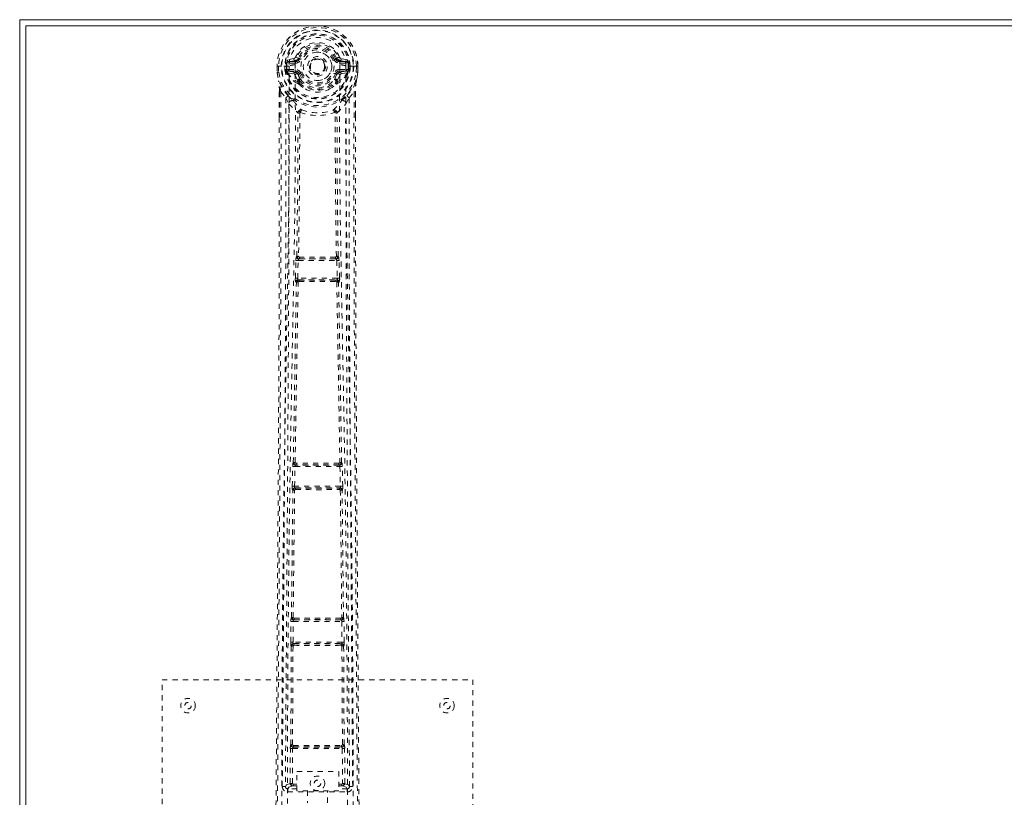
# Model space of a CAD drawing. Header units: inches. Extents: x 23.2 to 106.7, y 48 to 71.5.
# Tile 2 of 6: x 23.2 to 42.2, y 56.5 to 71.5. Entities that reach past the tile are written whole.
import ezdxf

# ---------------------------------------------------------------- set-up
doc = ezdxf.new("R2010")
doc.units = ezdxf.units.IN
doc.header["$MEASUREMENT"] = 0
doc.linetypes.add('SLD-Dashed', pattern=[0.075, 0.05, -0.025])
doc.linetypes.add('SLD-Solid', pattern=[0])

msp = doc.modelspace()

# ---------------------------------------------------------------- linework, layer by layer
at = {"color": 7, "linetype": 'SLD-Solid', "lineweight": 15}
for p, q in [((23.212, 47.988), (23.212, 71.488)), ((23.212, 71.488), (106.712, 71.488)), ((23.33, 71.37), (23.33, 48.106)), ((106.594, 71.37), (23.33, 71.37)), ((23.33, 71.37), (106.594, 71.37)), ((23.33, 48.106), (23.33, 71.37))]:
    msp.add_line(p, q, dxfattribs=at)
at = {"color": 7, "linetype": 'SLD-Dashed', "lineweight": 0}
for p, q in [((28.505, 70.738), (28.386, 70.714)), ((28.593, 70.742), (28.538, 70.765)), ((28.593, 70.742), (28.615, 70.733)), ((29.308, 70.733), (29.331, 70.742)), ((29.537, 70.714), (29.418, 70.738)), ((28.182, 70.593), (28.183, 70.475)), ((28.182, 70.592), (28.183, 70.475)), ((28.186, 70.592), (28.182, 70.592)), ((28.182, 70.592), (28.212, 70.592)), ((28.239, 70.592), (28.186, 70.592)), ((28.212, 70.592), (28.212, 70.476)), ((28.262, 70.592), (28.239, 70.592)), ((28.265, 70.592), (28.262, 70.592)), ((28.413, 70.592), (28.265, 70.592)), ((28.334, 70.519), (28.333, 70.592)), ((28.368, 70.592), (28.363, 70.592)), ((28.363, 70.592), (28.363, 70.521)), ((28.369, 70.515), (28.368, 70.592)), ((28.416, 70.678), (28.533, 70.699)), ((28.416, 70.678), (28.416, 70.648)), ((28.533, 70.678), (28.416, 70.678)), ((28.533, 70.648), (28.416, 70.648)), ((28.533, 70.699), (28.533, 70.678)), ((28.533, 70.648), (28.533, 70.678)), ((29.39, 70.699), (29.507, 70.678)), ((29.39, 70.699), (29.39, 70.678)), ((29.507, 70.678), (29.39, 70.678)), ((29.39, 70.648), (29.39, 70.678)), ((29.507, 70.648), (29.39, 70.648)), ((29.507, 70.648), (29.507, 70.678)), ((29.658, 70.592), (29.51, 70.592)), ((29.555, 70.592), (29.56, 70.592)), ((29.555, 70.515), (29.555, 70.592)), ((29.56, 70.521), (29.56, 70.592)), ((29.59, 70.592), (29.59, 70.52)), ((29.661, 70.592), (29.658, 70.592)), ((29.684, 70.592), (29.661, 70.592)), ((29.737, 70.592), (29.684, 70.592)), ((29.711, 70.476), (29.712, 70.592)), ((29.741, 70.592), (29.737, 70.592)), ((29.741, 70.475), (29.741, 70.593)), ((29.741, 70.592), (29.741, 70.475)), ((28.212, 70.476), (28.183, 70.475)), ((28.183, 70.475), (28.183, 70.471)), ((28.363, 70.521), (28.334, 70.519)), ((28.334, 70.519), (28.334, 70.519)), ((28.363, 70.52), (28.369, 70.501)), ((28.369, 70.501), (28.369, 70.515)), ((28.375, 70.478), (28.378, 70.474)), ((28.388, 70.463), (28.378, 70.474)), ((28.388, 70.463), (28.504, 70.442)), ((28.404, 70.526), (28.404, 70.496)), ((28.404, 70.526), (28.533, 70.526)), ((28.533, 70.472), (28.404, 70.496)), ((28.404, 70.496), (28.533, 70.496)), ((28.533, 70.526), (28.533, 70.496)), ((28.533, 70.472), (28.533, 70.496)), ((28.615, 70.442), (28.588, 70.43)), ((29.335, 70.43), (29.308, 70.442)), ((29.39, 70.526), (29.39, 70.496)), ((29.39, 70.526), (29.52, 70.526)), ((29.52, 70.496), (29.39, 70.472)), ((29.39, 70.472), (29.39, 70.496)), ((29.39, 70.496), (29.52, 70.496)), ((29.42, 70.442), (29.536, 70.463)), ((29.52, 70.496), (29.52, 70.526)), ((29.536, 70.463), (29.535, 70.463)), ((29.546, 70.474), (29.536, 70.463)), ((29.536, 70.463), (29.536, 70.463)), ((29.546, 70.474), (29.548, 70.478)), ((29.56, 70.52), (29.554, 70.501)), ((29.554, 70.501), (29.555, 70.515)), ((29.59, 70.519), (29.56, 70.521)), ((29.59, 70.52), (29.59, 70.519)), ((29.711, 70.476), (29.74, 70.475)), ((29.74, 70.471), (29.741, 70.475)), ((28.584, 70.284), (28.583, 70.314)), ((28.601, 70.24), (28.59, 70.258)), ((28.607, 70.318), (28.607, 70.289)), ((29.316, 70.289), (29.316, 70.318)), ((29.34, 70.284), (29.34, 70.314)), ((28.225, 70.094), (28.225, 69.603)), ((28.255, 70.093), (28.351, 69.978)), ((28.351, 69.978), (28.411, 69.866)), ((29.512, 69.866), (29.572, 69.978)), ((29.572, 69.978), (29.668, 70.093)), ((29.698, 70.094), (29.698, 69.628)), ((28.583, 69.69), (28.583, 69.69)), ((28.62, 69.687), (28.62, 69.687)), ((29.303, 69.687), (29.303, 69.687)), ((29.341, 69.69), (29.341, 69.69)), ((28.534, 66.496), (28.545, 66.838)), ((28.545, 66.838), (28.546, 66.866)), ((28.562, 66.914), (28.558, 66.913)), ((28.579, 66.494), (28.589, 66.836)), ((28.589, 66.836), (29.334, 66.836)), ((28.603, 66.866), (28.606, 66.868)), ((29.321, 66.866), (28.603, 66.866)), ((29.317, 66.868), (29.321, 66.866)), ((29.334, 66.836), (29.345, 66.494)), ((29.365, 66.913), (29.361, 66.914)), ((29.378, 66.838), (29.377, 66.866)), ((29.389, 66.496), (29.378, 66.838)), ((28.554, 66.417), (28.542, 66.421)), ((29.345, 66.494), (28.579, 66.494)), ((28.599, 66.46), (28.587, 66.464)), ((28.587, 66.464), (29.337, 66.464)), ((29.337, 66.464), (29.325, 66.46)), ((29.369, 66.417), (29.381, 66.421)), ((28.495, 62.933), (28.493, 62.932)), ((29.431, 62.932), (29.428, 62.933)), ((28.475, 62.476), (28.483, 62.857)), ((28.483, 62.857), (28.484, 62.885)), ((28.52, 62.475), (28.528, 62.856)), ((28.528, 62.856), (29.396, 62.856)), ((28.537, 62.886), (28.54, 62.887)), ((29.386, 62.886), (28.537, 62.886)), ((29.383, 62.887), (29.386, 62.886)), ((29.396, 62.856), (29.404, 62.475)), ((29.44, 62.857), (29.439, 62.885)), ((29.448, 62.476), (29.44, 62.857)), ((28.481, 62.401), (28.487, 62.398)), ((29.404, 62.475), (28.52, 62.475)), ((28.532, 62.442), (28.526, 62.445)), ((28.526, 62.445), (29.398, 62.445)), ((28.537, 62.413), (28.537, 62.413)), ((29.386, 62.413), (29.386, 62.413)), ((29.398, 62.445), (29.391, 62.442)), ((29.436, 62.398), (29.442, 62.401)), ((28.449, 59.865), (28.45, 59.893)), ((28.46, 59.941), (28.458, 59.94)), ((28.503, 59.895), (28.505, 59.896)), ((29.421, 59.895), (28.503, 59.895)), ((29.419, 59.896), (29.421, 59.895)), ((29.465, 59.94), (29.463, 59.941)), ((29.474, 59.865), (29.473, 59.893)), ((28.444, 59.466), (28.449, 59.865)), ((28.489, 59.466), (28.494, 59.865)), ((28.494, 59.865), (29.429, 59.865)), ((29.429, 59.865), (29.434, 59.466)), ((29.479, 59.466), (29.474, 59.865)), ((28.447, 57.484), (28.456, 59.389)), ((28.451, 59.392), (28.456, 59.389)), ((28.48, 57.485), (28.489, 59.391)), ((29.434, 59.466), (28.489, 59.466)), ((28.501, 59.434), (28.496, 59.436)), ((28.496, 59.436), (29.427, 59.436)), ((28.506, 59.404), (28.506, 59.404)), ((29.418, 59.404), (29.418, 59.404)), ((29.427, 59.436), (29.423, 59.434)), ((29.434, 59.391), (29.443, 57.485)), ((29.467, 59.389), (29.472, 59.392)), ((29.476, 57.484), (29.467, 59.389)), ((25.962, 58.738), (31.962, 58.738)), ((25.962, 50.738), (25.962, 58.738)), ((31.962, 58.738), (31.962, 50.738)), ((28.447, 57.484), (28.446, 57.484)), ((28.49, 57.438), (28.491, 57.439)), ((28.49, 57.438), (29.433, 57.438)), ((29.432, 57.439), (29.433, 57.438)), ((29.477, 57.484), (29.476, 57.484)), ((28.435, 56.735), (28.438, 57.409)), ((28.479, 56.735), (28.482, 57.409)), ((28.482, 57.409), (29.441, 57.409)), ((29.441, 57.409), (29.444, 56.735)), ((29.489, 56.735), (29.486, 57.409)), ((28.565, 56.968), (29.377, 56.968)), ((28.565, 56.596), (28.565, 56.968)), ((29.377, 56.968), (29.377, 56.596)), ((28.343, 56.682), (28.343, 56.68)), ((28.343, 56.68), (28.343, 56.67)), ((28.495, 56.72), (28.495, 56.69)), ((28.495, 56.72), (28.565, 56.72)), ((28.495, 56.69), (28.565, 56.69)), ((29.377, 56.72), (29.429, 56.72)), ((29.377, 56.69), (29.429, 56.69)), ((29.429, 56.72), (29.429, 56.69)), ((29.489, 56.735), (29.444, 56.735)), ((29.58, 56.67), (29.581, 56.68)), ((29.581, 56.68), (29.581, 56.682)), ((28.387, 56.632), (28.387, 56.572)), ((28.565, 56.632), (28.387, 56.632)), ((28.387, 56.572), (29.536, 56.572)), ((29.377, 56.596), (28.565, 56.596)), ((28.767, 56.596), (28.767, 56.363)), ((29.157, 56.363), (29.157, 56.596)), ((29.536, 56.632), (29.377, 56.632)), ((29.536, 56.572), (29.536, 56.632))]:
    msp.add_line(p, q, dxfattribs=at)
at = {"color": 7, "linetype": 'SLD-Dashed', "lineweight": 0, "flags": 128}
for points in [[(28.531, 70.617), (28.537, 70.695), (28.56, 70.772), (28.6, 70.842), (28.655, 70.903), (28.721, 70.953), (28.796, 70.989), (28.877, 71.012), (28.962, 71.019), (29.046, 71.012), (29.127, 70.989), (29.202, 70.953), (29.269, 70.903), (29.323, 70.842), (29.363, 70.772), (29.386, 70.695), (29.392, 70.617)], [(28.643, 70.721), (28.637, 70.723), (28.632, 70.726), (28.628, 70.728), (28.623, 70.729), (28.62, 70.731), (28.617, 70.732), (28.616, 70.733), (28.615, 70.733)], [(29.281, 70.721), (29.286, 70.723), (29.291, 70.726), (29.296, 70.728), (29.3, 70.729), (29.303, 70.731), (29.306, 70.732), (29.308, 70.733), (29.308, 70.733)], [(28.182, 70.592), (28.182, 70.592), (28.182, 70.592)], [(28.274, 55.69), (28.275, 57.786), (28.286, 59.88), (28.308, 61.973), (28.341, 64.063), (28.364, 65.375), (28.388, 66.684), (28.408, 67.991), (28.418, 69.294), (28.414, 70.592)], [(28.416, 70.648), (28.393, 70.653), (28.373, 70.666)], [(28.382, 55.746), (28.383, 57.612), (28.393, 59.478), (28.412, 61.343), (28.44, 63.206), (28.467, 64.695), (28.496, 66.181), (28.522, 67.664), (28.536, 69.143), (28.531, 70.617)], [(29.392, 70.617), (29.387, 69.143), (29.402, 67.664), (29.427, 66.181), (29.456, 64.695), (29.484, 63.206), (29.512, 61.343), (29.53, 59.478), (29.54, 57.612), (29.541, 55.746)], [(29.65, 55.69), (29.648, 57.786), (29.637, 59.88), (29.615, 61.973), (29.583, 64.063), (29.559, 65.375), (29.535, 66.684), (29.516, 67.991), (29.505, 69.294), (29.51, 70.592)], [(29.55, 70.666), (29.53, 70.653), (29.507, 70.648)], [(29.56, 70.592), (29.564, 70.592), (29.571, 70.592), (29.58, 70.592), (29.59, 70.592)], [(29.741, 70.592), (29.742, 70.592), (29.741, 70.592)], [(28.183, 70.475), (28.182, 70.475), (28.183, 70.475)], [(28.183, 70.471), (28.184, 70.471), (28.186, 70.472), (28.189, 70.472), (28.192, 70.473), (28.197, 70.473), (28.202, 70.474), (28.207, 70.475), (28.212, 70.476)], [(28.183, 70.475), (28.196, 70.382), (28.211, 70.308)], [(28.183, 70.471), (28.195, 70.384), (28.213, 70.297)], [(28.363, 70.52), (28.363, 70.52), (28.363, 70.521)], [(28.369, 70.515), (28.385, 70.523), (28.404, 70.526)], [(28.531, 70.419), (28.517, 70.437), (28.504, 70.442)], [(28.583, 70.314), (28.556, 70.361), (28.531, 70.419)], [(28.643, 70.453), (28.637, 70.451), (28.632, 70.449), (28.628, 70.447), (28.623, 70.445), (28.62, 70.444), (28.617, 70.443), (28.616, 70.442), (28.615, 70.442)], [(29.281, 70.453), (29.286, 70.451), (29.291, 70.449), (29.296, 70.447), (29.3, 70.445), (29.303, 70.444), (29.306, 70.443), (29.308, 70.442), (29.308, 70.442)], [(29.287, 70.331), (29.312, 70.375), (29.335, 70.43)], [(29.34, 70.314), (29.367, 70.361), (29.392, 70.419)], [(29.392, 70.419), (29.406, 70.437), (29.42, 70.442)], [(29.52, 70.526), (29.538, 70.523), (29.555, 70.515)], [(29.56, 70.521), (29.56, 70.52), (29.56, 70.52)], [(29.71, 70.297), (29.727, 70.374), (29.74, 70.471)], [(29.74, 70.471), (29.739, 70.471), (29.737, 70.472), (29.735, 70.472), (29.731, 70.473), (29.727, 70.473), (29.722, 70.474), (29.716, 70.475), (29.711, 70.476)], [(29.741, 70.475), (29.728, 70.382), (29.712, 70.308)], [(29.741, 70.475), (29.741, 70.475), (29.74, 70.475)], [(28.211, 70.308), (28.211, 70.302), (28.213, 70.297)], [(28.394, 70.019), (28.293, 70.142), (28.213, 70.297)], [(28.601, 70.24), (28.678, 70.178), (28.73, 70.15)], [(29.193, 70.15), (29.246, 70.178), (29.322, 70.24)], [(29.53, 70.019), (29.63, 70.142), (29.71, 70.297)], [(29.71, 70.297), (29.712, 70.302), (29.712, 70.308)], [(28.255, 70.093), (28.257, 69.399), (28.258, 68.671), (28.258, 67.91), (28.256, 67.115), (28.254, 66.332), (28.251, 65.662), (28.248, 65.029), (28.245, 64.356), (28.241, 63.641), (28.24, 63.446), (28.238, 63.248), (28.237, 63.047), (28.236, 62.844), (28.235, 62.728), (28.234, 62.483), (28.232, 62.214), (28.229, 61.782), (28.225, 61.301), (28.222, 60.771), (28.218, 60.19), (28.215, 59.8), (28.212, 59.39), (28.209, 58.985), (28.206, 58.603), (28.203, 58.235), (28.199, 57.615), (28.195, 57.041), (28.191, 56.513), (28.188, 56.032), (28.185, 55.596)], [(28.225, 70.094), (28.225, 70.094), (28.226, 70.094), (28.227, 70.094)], [(28.227, 70.094), (28.228, 69.814), (28.228, 69.603)], [(28.351, 69.978), (28.352, 68.75), (28.35, 67.52), (28.346, 66.276), (28.34, 65.015), (28.333, 63.801), (28.325, 62.587), (28.324, 62.414), (28.322, 62.237), (28.321, 62.055), (28.32, 61.867), (28.318, 61.676), (28.318, 61.549), (28.316, 61.335), (28.314, 61.092), (28.312, 60.823), (28.31, 60.503), (28.307, 60.152), (28.305, 59.77), (28.302, 59.413), (28.3, 59.094), (28.298, 58.832), (28.296, 58.603), (28.295, 58.408), (28.294, 58.318), (28.293, 58.183), (28.292, 58.05), (28.291, 57.918), (28.29, 57.788), (28.286, 57.22), (28.282, 56.678)], [(29.641, 56.678), (29.637, 57.306), (29.632, 57.968), (29.63, 58.237), (29.628, 58.444), (29.627, 58.636), (29.625, 58.859), (29.623, 59.118), (29.621, 59.409), (29.619, 59.732), (29.616, 60.081), (29.614, 60.407), (29.612, 60.707), (29.61, 60.98), (29.606, 61.551), (29.601, 62.207), (29.596, 62.864), (29.592, 63.483), (29.588, 64.164), (29.582, 65.314), (29.576, 66.479), (29.572, 67.661), (29.571, 68.823), (29.572, 69.978)], [(29.668, 70.093), (29.666, 69.244), (29.666, 68.354), (29.666, 67.425), (29.669, 66.459), (29.672, 65.669), (29.675, 65.038), (29.678, 64.364), (29.682, 63.647), (29.684, 63.45), (29.685, 63.251), (29.686, 63.048), (29.687, 62.844), (29.688, 62.726), (29.69, 62.477), (29.692, 62.205), (29.695, 61.771), (29.698, 61.289), (29.702, 60.76), (29.706, 60.182), (29.709, 59.795), (29.711, 59.388), (29.715, 58.941), (29.718, 58.498), (29.721, 58.082), (29.724, 57.592), (29.728, 57.147), (29.73, 56.747), (29.733, 56.392), (29.735, 56.082), (29.737, 55.816), (29.739, 55.596)], [(29.695, 69.628), (29.695, 69.812), (29.696, 70.094)], [(29.696, 70.094), (29.697, 70.094), (29.698, 70.094), (29.698, 70.094)], [(28.411, 69.866), (28.407, 66.57), (28.389, 63.273), (28.366, 59.976), (28.342, 56.678)], [(28.411, 69.866), (28.491, 69.773), (28.583, 69.69)], [(28.489, 69.931), (28.498, 69.922), (28.504, 69.916)], [(29.341, 69.69), (29.433, 69.773), (29.512, 69.866)], [(29.42, 69.916), (29.425, 69.922), (29.434, 69.931)], [(29.581, 56.678), (29.557, 59.976), (29.534, 63.273), (29.516, 66.57), (29.512, 69.866)], [(28.225, 69.603), (28.224, 66.471), (28.206, 62.846), (28.181, 59.222), (28.155, 55.597)], [(28.562, 66.914), (28.579, 68.3), (28.585, 69.681)], [(28.63, 69.697), (28.626, 69.707), (28.619, 69.714), (28.611, 69.718), (28.603, 69.718), (28.595, 69.715), (28.589, 69.709), (28.585, 69.7), (28.583, 69.69)], [(28.62, 69.687), (28.615, 68.304), (28.597, 66.918)], [(28.63, 69.697), (28.624, 69.693), (28.621, 69.69), (28.621, 69.688), (28.62, 69.687)], [(29.341, 69.69), (29.339, 69.7), (29.334, 69.709), (29.328, 69.715), (29.32, 69.718), (29.312, 69.718), (29.304, 69.714), (29.298, 69.707), (29.293, 69.697)], [(29.303, 69.687), (29.303, 69.688), (29.302, 69.69), (29.3, 69.693), (29.293, 69.697)], [(29.326, 66.918), (29.308, 68.304), (29.303, 69.687)], [(29.361, 66.914), (29.344, 68.3), (29.338, 69.681)], [(29.698, 69.628), (29.699, 66.471), (29.717, 62.846), (29.743, 59.221), (29.769, 55.597)], [(28.545, 66.838), (28.547, 66.838), (28.55, 66.838), (28.554, 66.837), (28.56, 66.837), (28.566, 66.837), (28.574, 66.837), (28.581, 66.837), (28.589, 66.836)], [(28.597, 66.918), (28.588, 66.912), (28.581, 66.905), (28.577, 66.897), (28.577, 66.888), (28.58, 66.88), (28.587, 66.873), (28.596, 66.869), (28.606, 66.868)], [(28.603, 66.866), (28.602, 66.866), (28.602, 66.866), (28.602, 66.866), (28.6, 66.866), (28.598, 66.864), (28.594, 66.857), (28.591, 66.848), (28.59, 66.842), (28.589, 66.836)], [(29.317, 66.868), (29.327, 66.869), (29.336, 66.873), (29.343, 66.88), (29.346, 66.888), (29.346, 66.897), (29.342, 66.905), (29.335, 66.912), (29.326, 66.918)], [(29.334, 66.836), (29.333, 66.842), (29.332, 66.848), (29.329, 66.857), (29.325, 66.864), (29.321, 66.866), (29.321, 66.866), (29.321, 66.866)], [(29.334, 66.836), (29.342, 66.837), (29.35, 66.837), (29.357, 66.837), (29.363, 66.837), (29.369, 66.837), (29.373, 66.838), (29.377, 66.838), (29.378, 66.838)], [(28.495, 62.933), (28.524, 64.676), (28.554, 66.417)], [(28.529, 62.935), (28.559, 64.679), (28.589, 66.42)], [(28.534, 66.496), (28.536, 66.496), (28.539, 66.496), (28.544, 66.495), (28.549, 66.495), (28.556, 66.495), (28.563, 66.495), (28.571, 66.495), (28.579, 66.494)], [(28.599, 66.46), (28.589, 66.459), (28.581, 66.456), (28.576, 66.451), (28.572, 66.444), (28.573, 66.437), (28.576, 66.431), (28.581, 66.425), (28.589, 66.42)], [(28.579, 66.494), (28.578, 66.489), (28.579, 66.483), (28.579, 66.478), (28.58, 66.473), (28.583, 66.467), (28.587, 66.464)], [(29.334, 66.42), (29.342, 66.425), (29.348, 66.431), (29.351, 66.437), (29.351, 66.444), (29.348, 66.451), (29.342, 66.456), (29.334, 66.459), (29.325, 66.46)], [(29.334, 66.42), (29.365, 64.679), (29.394, 62.935)], [(29.337, 66.464), (29.34, 66.467), (29.343, 66.473), (29.344, 66.478), (29.345, 66.483), (29.345, 66.489), (29.345, 66.494)], [(29.345, 66.494), (29.353, 66.495), (29.36, 66.495), (29.367, 66.495), (29.374, 66.495), (29.38, 66.495), (29.384, 66.496), (29.387, 66.496), (29.389, 66.496)], [(29.428, 62.933), (29.399, 64.676), (29.369, 66.417)], [(28.529, 62.935), (28.52, 62.93), (28.514, 62.923), (28.51, 62.915), (28.51, 62.906), (28.514, 62.899), (28.52, 62.892), (28.529, 62.888), (28.54, 62.887)], [(29.383, 62.887), (29.394, 62.888), (29.403, 62.892), (29.409, 62.899), (29.413, 62.906), (29.413, 62.915), (29.41, 62.923), (29.403, 62.93), (29.394, 62.935)], [(28.483, 62.857), (28.485, 62.857), (28.488, 62.857), (28.492, 62.857), (28.498, 62.857), (28.504, 62.856), (28.512, 62.856), (28.52, 62.856), (28.528, 62.856)], [(29.396, 62.856), (29.394, 62.867), (29.392, 62.877), (29.389, 62.883), (29.386, 62.886), (29.386, 62.886)], [(29.396, 62.856), (29.411, 62.856), (29.426, 62.857), (29.436, 62.857), (29.44, 62.857)], [(28.46, 59.941), (28.472, 61.17), (28.487, 62.398)], [(28.475, 62.476), (28.476, 62.476), (28.479, 62.476), (28.484, 62.476), (28.489, 62.475), (28.496, 62.475), (28.503, 62.475), (28.511, 62.475), (28.52, 62.475)], [(28.493, 59.943), (28.505, 61.172), (28.521, 62.4)], [(28.532, 62.442), (28.522, 62.441), (28.514, 62.437), (28.508, 62.432), (28.505, 62.425), (28.504, 62.418), (28.507, 62.411), (28.513, 62.405), (28.521, 62.4)], [(29.402, 62.4), (29.41, 62.405), (29.416, 62.411), (29.419, 62.418), (29.419, 62.425), (29.415, 62.432), (29.409, 62.437), (29.401, 62.441), (29.391, 62.442)], [(29.402, 62.4), (29.418, 61.172), (29.43, 59.943)], [(29.404, 62.475), (29.412, 62.475), (29.42, 62.475), (29.427, 62.475), (29.434, 62.475), (29.439, 62.476), (29.444, 62.476), (29.447, 62.476), (29.448, 62.476)], [(29.463, 59.941), (29.451, 61.17), (29.436, 62.398)], [(28.493, 59.943), (28.485, 59.937), (28.478, 59.93), (28.475, 59.922), (28.475, 59.914), (28.479, 59.907), (28.486, 59.901), (28.494, 59.897), (28.505, 59.896)], [(29.419, 59.896), (29.429, 59.897), (29.438, 59.901), (29.444, 59.907), (29.448, 59.914), (29.448, 59.922), (29.445, 59.93), (29.439, 59.937), (29.43, 59.943)], [(28.449, 59.865), (28.451, 59.865), (28.454, 59.865), (28.458, 59.865), (28.464, 59.865), (28.47, 59.865), (28.478, 59.865), (28.486, 59.865), (28.494, 59.865)], [(29.429, 59.865), (29.445, 59.865), (29.459, 59.865), (29.47, 59.865), (29.474, 59.865)], [(28.444, 59.466), (28.446, 59.466), (28.449, 59.466), (28.453, 59.466), (28.459, 59.466), (28.466, 59.466), (28.473, 59.466), (28.481, 59.466), (28.489, 59.466)], [(28.501, 59.434), (28.491, 59.433), (28.482, 59.429), (28.476, 59.424), (28.473, 59.417), (28.472, 59.409), (28.475, 59.402), (28.481, 59.396), (28.489, 59.391)], [(29.434, 59.391), (29.442, 59.396), (29.448, 59.402), (29.451, 59.409), (29.451, 59.417), (29.447, 59.424), (29.441, 59.429), (29.432, 59.433), (29.423, 59.434)], [(29.434, 59.466), (29.442, 59.466), (29.45, 59.466), (29.458, 59.466), (29.464, 59.466), (29.47, 59.466), (29.474, 59.466), (29.477, 59.466), (29.479, 59.466)], [(28.48, 57.485), (28.472, 57.48), (28.466, 57.473), (28.462, 57.465), (28.463, 57.457), (28.466, 57.45), (28.473, 57.444), (28.481, 57.44), (28.491, 57.439)], [(28.498, 57.47), (28.728, 57.471), (28.962, 57.471), (29.196, 57.471), (29.426, 57.47)], [(28.505, 57.44), (28.616, 57.44), (28.729, 57.44), (28.842, 57.44), (28.955, 57.44), (29.083, 57.44), (29.209, 57.44), (29.318, 57.44), (29.418, 57.44)], [(29.432, 57.439), (29.442, 57.44), (29.451, 57.444), (29.457, 57.45), (29.461, 57.457), (29.461, 57.465), (29.458, 57.473), (29.452, 57.48), (29.443, 57.485)], [(28.438, 57.409), (28.439, 57.409), (28.442, 57.409), (28.447, 57.409), (28.452, 57.409), (28.459, 57.409), (28.466, 57.409), (28.474, 57.409), (28.482, 57.409)], [(29.441, 57.409), (29.449, 57.409), (29.457, 57.409), (29.464, 57.409), (29.471, 57.409), (29.476, 57.409), (29.481, 57.409), (29.484, 57.409), (29.486, 57.409)], [(28.435, 56.735), (28.365, 56.706), (28.345, 56.681)], [(28.387, 56.632), (28.41, 56.661), (28.479, 56.69)], [(28.435, 56.735), (28.436, 56.735), (28.439, 56.735), (28.444, 56.735), (28.449, 56.735), (28.456, 56.735), (28.463, 56.735), (28.471, 56.735), (28.479, 56.735)], [(28.479, 56.735), (28.468, 56.732), (28.459, 56.726), (28.453, 56.719), (28.451, 56.711), (28.453, 56.703), (28.459, 56.696), (28.468, 56.691), (28.479, 56.69)], [(29.444, 56.69), (29.455, 56.691), (29.464, 56.696), (29.47, 56.703), (29.472, 56.711), (29.47, 56.719), (29.464, 56.726), (29.455, 56.732), (29.444, 56.735)], [(29.444, 56.69), (29.513, 56.661), (29.536, 56.632)], [(29.581, 56.678), (29.558, 56.706), (29.489, 56.735)]]:
    msp.add_lwpolyline(points, dxfattribs=at)
at = {"color": 7, "linetype": 'SLD-Dashed', "lineweight": 0}
for centre, radius in [((28.962, 70.587), 0.7), ((28.962, 70.587), 0.69), ((28.962, 70.587), 0.623), ((28.962, 70.587), 0.32), ((28.962, 70.587), 0.275), ((28.962, 70.587), 0.188), ((28.962, 70.587), 0.157), ((28.962, 70.587), 0.142), ((28.962, 70.587), 0.139), ((28.962, 70.587), 0.138), ((26.462, 58.238), 0.141), ((31.462, 58.238), 0.141), ((26.462, 58.238), 0.0625), ((31.462, 58.238), 0.0625), ((28.962, 56.738), 0.141), ((28.962, 56.738), 0.0625)]:
    msp.add_circle(centre, radius, dxfattribs=at)
for centre, radius, start, end in [((28.962, 70.587), 0.78, 0.3688, 179.6312), ((28.962, 70.587), 0.78, 0, 179.6393), ((28.962, 70.587), 0.75, 0.3649, 179.6351), ((28.962, 70.587), 0.629, 0.4518, 179.5482), ((28.962, 70.587), 0.599, 0.4517, 179.5483), ((28.962, 70.596), 0.548, 359.5912, 180.4088), ((28.962, 70.587), 0.459, 22.774, 157.226), ((28.962, 70.587), 0.4, 22.774, 157.226), ((28.962, 70.587), 0.376, 22.774, 157.226), ((28.962, 70.587), 0.346, 22.7741, 157.2259), ((28.534, 70.729), 0.0301, 162.3487, 268.5798), ((28.496, 70.783), 0.0455, 281.3779, 337.4463), ((28.527, 70.77), 0.0714, 274.7436, 337.1407), ((28.533, 70.767), 0.089, 270, 337.226), ((28.962, 70.587), 0.275, 90, 270), ((28.962, 70.587), 0.275, 270, 90), ((29.39, 70.767), 0.089, 202.774, 270), ((29.795, 69.711), 1.131, 111.2704, 114.2771), ((29.396, 70.77), 0.0714, 202.8762, 265.2387), ((29.427, 70.783), 0.0454, 202.4615, 258.7143), ((29.39, 70.729), 0.0301, 271.4522, 17.6193), ((28.354, 71.406), 0.814, 268.5053, 270.5918), ((28.962, 70.587), 0.593, 172.3909, 179.5504), ((28.577, 70.638), 0.206, 158.3419, 172.342), ((28.415, 70.708), 0.0299, 167.8915, 271.9526), ((28.528, 70.336), 0.281, 89.3577, 113.9466), ((28.533, 70.767), 0.119, 270.0002, 337.2258), ((29.39, 70.767), 0.119, 202.773, 269.9999), ((29.393, 70.322), 0.295, 66.6391, 90.0567), ((29.508, 70.708), 0.0299, 268.0451, 12.1109), ((29.346, 70.638), 0.206, 7.658, 21.6581), ((28.962, 70.587), 0.593, 0.4496, 7.6091), ((29.719, 71.928), 1.336, 269.6909, 270.9592), ((28.212, 70.476), 0.03, 180.3597, 185.4274), ((28.962, 70.587), 0.787, 188.4818, 351.5182), ((28.962, 70.587), 0.758, 188.4818, 351.5182), ((28.962, 70.587), 0.632, 186.2253, 353.7747), ((28.962, 70.587), 0.602, 186.4272, 353.5728), ((28.445, 70.508), 0.0768, 185.3333, 203.2307), ((28.403, 70.466), 0.0305, 89.0161, 157.2867), ((28.824, 70.677), 0.491, 204.4634, 242.9725), ((28.766, 70.681), 0.436, 209.9195, 245.3118), ((28.533, 70.442), 0.0299, 91.0345, 179.13), ((28.562, 70.414), 0.031, 31.813, 169.947), ((28.533, 70.407), 0.119, 22.7742, 89.9998), ((28.533, 70.407), 0.089, 22.774, 90), ((28.527, 70.407), 0.0651, 21.3263, 85.0685), ((29.028, 70.584), 0.466, 199.2251, 212.8209), ((28.962, 70.587), 0.376, 202.774, 337.226), ((28.962, 70.587), 0.346, 202.7741, 337.2259), ((29.39, 70.407), 0.119, 90.0001, 157.227), ((29.39, 70.407), 0.089, 90, 157.226), ((29.1, 70.676), 0.489, 296.9329, 335.6185), ((29.396, 70.407), 0.0651, 94.9297, 158.6755), ((29.362, 70.414), 0.031, 10.0469, 148.1949), ((29.157, 70.681), 0.437, 294.7121, 330.0435), ((29.39, 70.442), 0.03, 0.9408, 88.8947), ((29.52, 70.466), 0.0305, 22.7133, 90.9796), ((29.448, 70.516), 0.107, 339.3363, 352.0997), ((27.014, 70.122), 1.212, 358.7164, 8.8329), ((24.546, 69.435), 3.767, 10.0643, 13.2244), ((28.614, 70.311), 0.0305, 42.6537, 174.2953), ((28.605, 70.26), 0.0583, 88.1981, 111.6915), ((28.605, 70.23), 0.0585, 88.1884, 111.6172), ((28.628, 70.28), 0.044, 174.849, 210.5379), ((28.642, 70.233), 0.0414, 126.9753, 169.7882), ((28.637, 70.291), 0.0406, 91.2121, 138.2197), ((28.962, 70.598), 0.452, 218.313, 321.6874), ((28.639, 70.289), 0.0322, 181.2489, 226.7836), ((28.962, 70.622), 0.496, 225.9956, 314.0044), ((28.962, 70.582), 0.41, 217.5697, 322.4303), ((29.309, 70.311), 0.0305, 5.7038, 137.3472), ((29.286, 70.291), 0.0406, 41.7776, 88.7906), ((29.284, 70.289), 0.0322, 313.2154, 358.7522), ((29.28, 70.232), 0.0423, 10.6869, 52.5497), ((29.318, 70.26), 0.0583, 68.312, 91.7984), ((29.318, 70.23), 0.0585, 68.3839, 91.8085), ((29.278, 70.283), 0.0618, 315.5598, 1.0073), ((33.371, 69.436), 3.76, 166.7728, 169.9384), ((30.909, 70.122), 1.212, 171.166, 181.2835), ((28.249, 70.51), 0.417, 267.0349, 270.8729), ((28.951, 69.394), 0.837, 131.7246, 135.7276), ((29.933, 71.592), 2.201, 225.6133, 228.9924), ((28.962, 70.567), 0.477, 240.9734, 299.0077), ((27.993, 71.589), 2.197, 311.0044, 314.3895), ((28.973, 69.394), 0.837, 44.2724, 48.2754), ((29.675, 70.517), 0.424, 269.1465, 272.8876), ((28.472, 69.864), 0.0608, 58.0489, 177.7544), ((29.228, 70.423), 0.885, 215.0189, 230.1583), ((28.695, 70.423), 0.885, 309.8452, 324.9796), ((29.452, 69.864), 0.0608, 2.2677, 121.929), ((28.643, 69.686), 0.0608, 72.7838, 176.5526), ((28.572, 69.682), 0.0129, 353.7433, 34.0801), ((28.616, 69.596), 0.0911, 87.6197, 110.3338), ((28.711, 69.678), 0.0829, 126.7458, 166.3282), ((28.961, 70.603), 0.965, 249.9315, 290.088), ((28.962, 70.532), 0.843, 249.1445, 290.8602), ((29.28, 69.686), 0.0608, 3.4479, 107.2157), ((29.212, 69.678), 0.0829, 13.6678, 53.2582), ((29.307, 69.596), 0.0911, 69.6642, 92.38), ((29.352, 69.682), 0.0139, 147.4219, 184.7547), ((28.631, 66.87), 0.0844, 149.4098, 182.7376), ((28.603, 66.911), 0.0451, 178.377, 269.1298), ((28.591, 66.812), 0.106, 86.4211, 105.8506), ((28.607, 66.913), 0.0451, 178.3448, 269.1158), ((28.618, 66.924), 0.0218, 195.9587, 264.9633), ((28.621, 66.77), 0.0988, 89.1346, 98.2832), ((28.962, 33.264), 33.64, 89.4122, 90.5879), ((28.672, 66.894), 0.0556, 171.8541, 207.4189), ((28.962, 33.116), 33.755, 89.4239, 90.5762), ((29.252, 66.894), 0.0557, 332.5957, 8.1286), ((29.302, 66.761), 0.108, 82.1091, 90.4711), ((29.304, 66.925), 0.0225, 276.3315, 342.7994), ((29.316, 66.913), 0.0451, 270.8842, 1.6552), ((29.32, 66.911), 0.0451, 270.872, 1.6243), ((29.332, 66.812), 0.106, 74.1492, 93.5772), ((29.292, 66.87), 0.0844, 357.2608, 30.5928), ((28.685, 66.474), 0.152, 171.747, 200.3876), ((28.587, 66.419), 0.0451, 90.7477, 177.9934), ((28.599, 66.415), 0.0451, 90.7784, 177.9023), ((28.583, 66.31), 0.111, 86.5299, 104.9362), ((28.607, 66.414), 0.0187, 96.652, 161.1193), ((28.609, 66.529), 0.0695, 261.1473, 271.226), ((28.646, 66.437), 0.0416, 148.4222, 186.6566), ((28.962, 102.154), 35.723, 269.4278, 270.5722), ((28.962, 99.8), 33.343, 269.3971, 270.6029), ((29.314, 66.529), 0.0694, 268.7712, 278.8584), ((29.277, 66.437), 0.0416, 353.3429, 31.5777), ((29.317, 66.415), 0.018, 17.5696, 84.6448), ((29.324, 66.415), 0.0451, 2.0984, 89.2208), ((29.341, 66.31), 0.111, 75.0638, 93.4701), ((29.336, 66.419), 0.0451, 2.0034, 89.2555), ((29.238, 66.474), 0.152, 339.6113, 8.2541), ((28.592, 62.89), 0.108, 156.9316, 182.5617), ((28.538, 62.931), 0.0451, 178.9484, 269.4387), ((28.522, 62.785), 0.15, 87.1281, 100.1703), ((28.54, 62.932), 0.0451, 178.9425, 269.4282), ((28.549, 62.941), 0.0208, 195.7332, 264.8203), ((29.374, 62.941), 0.0215, 276.4356, 343.0035), ((29.383, 62.932), 0.0451, 270.5714, 1.0579), ((29.385, 62.931), 0.0451, 270.5575, 1.0554), ((29.402, 62.785), 0.15, 79.8311, 92.8705), ((29.332, 62.89), 0.108, 357.432, 23.0754), ((28.565, 62.86), 0.0377, 137.3769, 186.7543), ((28.553, 62.8), 0.0879, 89.3671, 98.6807), ((28.962, 28.91), 34.013, 89.302, 90.698), ((28.593, 62.913), 0.046, 171.1093, 212.9134), ((28.962, 29.223), 33.667, 89.3065, 90.6935), ((29.331, 62.913), 0.046, 327.0758, 8.8936), ((29.371, 62.808), 0.0804, 80.8824, 91.0736), ((28.67, 62.454), 0.197, 173.7212, 195.7407), ((28.526, 62.4), 0.0451, 90.512, 178.5649), ((28.532, 62.397), 0.0451, 90.5347, 178.5426), ((28.514, 62.237), 0.163, 87.4368, 99.3615), ((28.554, 62.466), 0.0358, 166.3355, 216.9624), ((28.54, 62.394), 0.0194, 96.5954, 161.4736), ((28.543, 62.508), 0.0666, 260.6097, 271.2192), ((28.576, 62.418), 0.0389, 144.1997, 187.7306), ((28.962, 97.684), 35.274, 269.3109, 270.6891), ((28.962, 95.845), 33.406, 269.2843, 270.7157), ((29.381, 62.504), 0.0632, 268.5005, 279.6737), ((29.347, 62.418), 0.0389, 352.2599, 35.8013), ((29.384, 62.394), 0.0188, 17.2505, 84.6692), ((29.391, 62.397), 0.0451, 1.4574, 89.4652), ((29.369, 62.466), 0.0358, 323.027, 13.6751), ((29.397, 62.4), 0.0451, 1.4339, 89.4893), ((29.409, 62.237), 0.163, 80.6388, 92.5632), ((29.253, 62.454), 0.197, 344.26, 6.2781), ((28.561, 59.899), 0.111, 158.2645, 183.0446), ((28.503, 59.94), 0.0451, 179.5195, 269.4745), ((28.486, 59.714), 0.228, 88.2464, 96.5704), ((28.505, 59.941), 0.0451, 179.5182, 269.4643), ((28.513, 59.948), 0.0205, 196.415, 264.6232), ((28.532, 59.87), 0.0382, 139.8046, 188.0278), ((28.517, 59.828), 0.069, 88.4786, 99.8467), ((28.552, 59.921), 0.0421, 170.8978, 215.8278), ((28.962, 25.716), 34.215, 89.2453, 90.7547), ((28.962, 26.323), 33.577, 89.2436, 90.7564), ((29.371, 59.921), 0.0421, 324.1722, 9.1022), ((29.406, 59.824), 0.0727, 80.4452, 91.2294), ((29.41, 59.949), 0.0213, 276.6807, 342.2811), ((29.418, 59.941), 0.0451, 270.534, 0.4835), ((29.42, 59.94), 0.0451, 270.5228, 0.4833), ((29.392, 59.87), 0.0382, 351.9697, 40.1979), ((29.437, 59.714), 0.228, 83.4296, 91.7536), ((29.362, 59.899), 0.111, 356.9537, 21.7378), ((28.643, 59.447), 0.199, 174.3275, 196.0586), ((28.496, 59.391), 0.0451, 90.5058, 179.1222), ((28.501, 59.389), 0.0451, 90.5269, 179.1166), ((28.482, 59.131), 0.26, 88.569, 95.8625), ((28.525, 59.458), 0.0366, 167.9548, 217.5639), ((28.508, 59.384), 0.0201, 96.8461, 161.2464), ((28.512, 59.499), 0.0658, 260.3571, 271.2352), ((28.543, 59.41), 0.0382, 142.4205, 188.2927), ((28.962, 94.389), 34.988, 269.2532, 270.7468), ((28.962, 92.848), 33.418, 269.2309, 270.7691), ((29.412, 59.495), 0.0625, 268.4796, 279.931), ((29.38, 59.41), 0.0382, 351.7023, 37.5759), ((29.416, 59.385), 0.0194, 17.4377, 84.4697), ((29.422, 59.389), 0.0451, 0.8834, 89.4731), ((29.398, 59.458), 0.0366, 322.4589, 12.0224), ((29.427, 59.391), 0.0451, 0.8779, 89.4912), ((29.441, 59.131), 0.26, 84.1353, 91.432), ((29.28, 59.447), 0.199, 343.9395, 5.6744), ((28.626, 57.425), 0.189, 161.9953, 184.9949), ((28.491, 57.484), 0.0451, 179.9303, 268.6427), ((28.474, 57.107), 0.378, 89.1512, 94.1264), ((28.492, 57.484), 0.0451, 179.9282, 268.6387), ((28.499, 57.491), 0.0202, 195.8431, 264.9922), ((28.519, 57.415), 0.037, 140.5895, 189.8602), ((28.502, 57.374), 0.0658, 87.487, 99.267), ((28.538, 57.464), 0.0404, 170.2332, 216.174), ((29.386, 57.464), 0.0405, 323.8419, 9.7663), ((29.421, 57.368), 0.0721, 81.2522, 91.9832), ((29.423, 57.492), 0.0214, 277.2338, 341.9781), ((29.431, 57.484), 0.0451, 271.3612, 0.0719), ((29.432, 57.484), 0.0451, 271.3573, 0.0697), ((29.4, 57.414), 0.0411, 352.7358, 36.8145), ((29.449, 57.117), 0.368, 85.8058, 90.9166), ((29.298, 57.425), 0.189, 355.0038, 18.006), ((28.332, 61.58), 4.902, 269.4208, 270.1221), ((28.387, 56.677), 0.105, 179.5872, 269.9881), ((28.386, 56.675), 0.0425, 186.0827, 271.7582), ((28.48, 56.735), 0.0451, 179.8932, 269.5744), ((28.496, 56.737), 0.0168, 187.7544, 265.4576), ((28.492, 56.536), 0.154, 89.0436, 94.7373), ((29.428, 56.737), 0.0164, 273.5335, 353.2545), ((29.43, 56.516), 0.174, 85.5866, 90.6325), ((29.444, 56.735), 0.0451, 270.4251, 0.0633), ((29.536, 56.677), 0.105, 270.0116, 0.4131), ((29.537, 56.675), 0.0425, 268.2385, 353.9207), ((29.591, 61.592), 4.914, 269.8788, 270.5783)]:
    msp.add_arc(centre, radius, start, end, dxfattribs=at)

doc.saveas('drawing.dxf')
